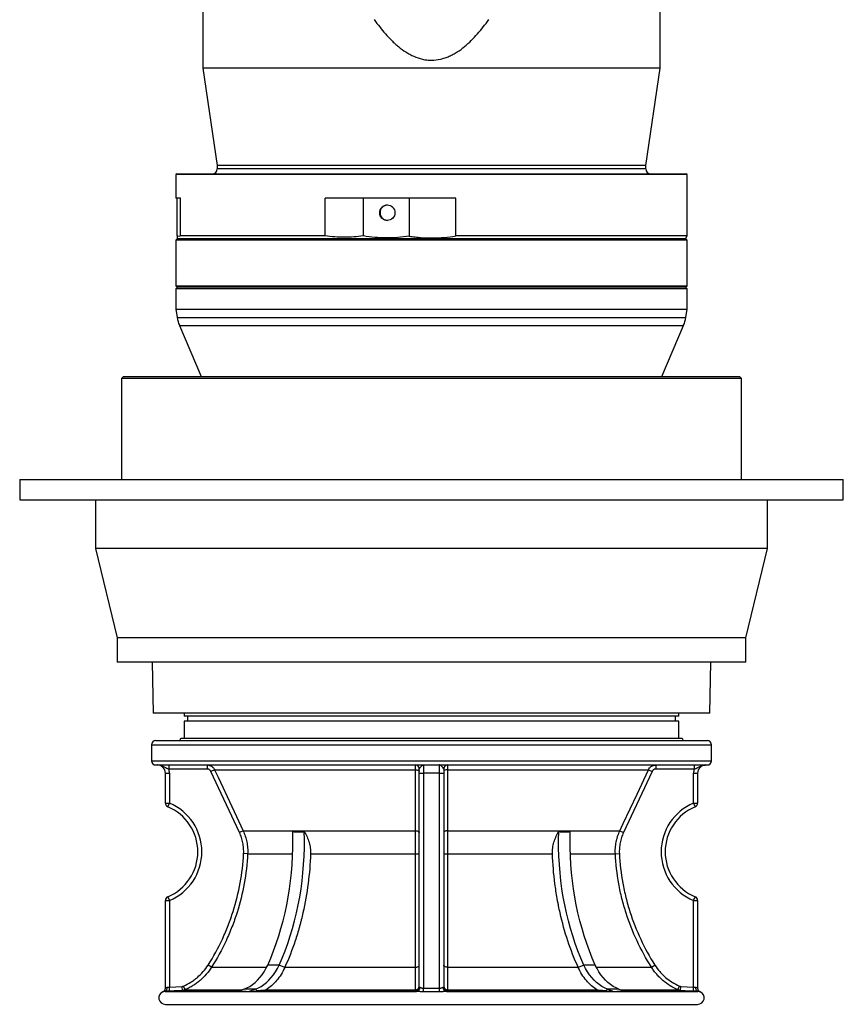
# Model space of a CAD drawing. Header units: millimetres. Extents: x 1474 to 2489, y 639 to 3445.
# Tile 1 of 5: x 1474 to 2489, y 639 to 1853. Entities that reach past the tile are written whole.
import ezdxf

# ---------------------------------------------------------------- set-up
doc = ezdxf.new("R2010")
doc.units = ezdxf.units.MM

msp = doc.modelspace()

# ---------------------------------------------------------------- linework, layer by layer
at = {"color": 7, "linetype": 'Continuous', "lineweight": 25}
for p, q in [((1699.2, 2444.8), (1699.2, 1793.3)), ((2263.2, 1793.3), (2263.2, 2444.8)), ((1699.2, 1793.3), (1717.2, 1673.3)), ((2263.2, 1793.3), (1699.2, 1793.3)), ((2245.2, 1673.3), (2263.2, 1793.3)), ((1667.2, 1663.3), (1666.2, 1662.3)), ((1667.2, 1663.3), (2295.2, 1663.3)), ((1717.2, 1673.3), (1717.2, 1669.3)), ((2245.2, 1673.3), (1717.2, 1673.3)), ((2245.2, 1669.3), (2245.2, 1673.3)), ((2296.2, 1662.3), (2295.2, 1663.3)), ((1666.2, 1662.3), (1666.2, 1633.3)), ((2296.2, 1662.3), (1666.2, 1662.3)), ((2296.2, 1586.7), (2296.2, 1662.3)), ((1667.6, 1633.3), (1666.2, 1633.3)), ((1671.9, 1633.3), (1667.6, 1633.3)), ((1667.6, 1586.7), (1667.6, 1633.3)), ((1671.9, 1586.7), (1671.9, 1633.3)), ((1897.2, 1633.3), (1850.2, 1633.3)), ((1850.2, 1586.7), (1850.2, 1633.3)), ((1897.2, 1586.7), (1897.2, 1633.3)), ((2011.2, 1633.3), (1897.2, 1633.3)), ((1953.8, 1633.3), (1953.8, 1586.3)), ((2011.2, 1586.7), (2011.2, 1633.3)), ((1668.3, 1583.3), (1666.2, 1581.3)), ((1666.2, 1581.3), (1666.2, 1525.3)), ((2296.2, 1581.3), (1666.2, 1581.3)), ((1667.6, 1584.3), (1668.2, 1583.2)), ((1850.2, 1586.7), (1671.9, 1586.7)), ((2296.2, 1586.7), (2011.2, 1586.7)), ((2296.2, 1581.3), (2294.1, 1583.3)), ((2294.2, 1583.2), (2296.2, 1586.7)), ((2296.2, 1525.3), (2296.2, 1581.3)), ((1666.2, 1525.3), (1668.2, 1523.3)), ((1666.2, 1525.3), (2296.2, 1525.3)), ((1668.2, 1523.3), (1666.2, 1521.3)), ((1666.2, 1521.3), (1666.2, 1496.5)), ((1758.5, 1521.3), (1666.2, 1521.3)), ((2294.2, 1523.3), (1668.2, 1523.3)), ((2296.2, 1521.3), (1758.5, 1521.3)), ((2294.2, 1523.3), (2296.2, 1525.3)), ((2296.2, 1521.3), (2294.2, 1523.3)), ((2296.2, 1496.5), (2296.2, 1521.3)), ((1666.2, 1496.5), (1667.8, 1486.2)), ((1666.2, 1496.5), (2296.2, 1496.5)), ((2294.6, 1486.2), (2296.2, 1496.5)), ((1670.5, 1476.4), (1697.4, 1413.3)), ((2265, 1413.3), (2291.9, 1476.4)), ((1601.7, 1413.3), (1599.2, 1410.8)), ((1599.2, 1410.8), (1599.2, 1286.3)), ((2363.2, 1410.8), (1599.2, 1410.8)), ((1601.7, 1413.3), (2360.7, 1413.3)), ((1697.5, 1413.7), (1697.5, 1413.3)), ((1697.5, 1413.5), (1968.1, 1413.5)), ((1697.5, 1413.5), (1697.5, 1413.3)), ((1968.1, 1413.5), (1968.1, 1413.3)), ((1994.3, 1413.5), (2264.8, 1413.5)), ((1994.3, 1413.5), (1994.3, 1413.3)), ((2264.8, 1413.5), (2264.8, 1413.3)), ((2264.9, 1413.3), (2264.9, 1413.7)), ((2363.2, 1410.8), (2360.7, 1413.3)), ((2363.2, 1286.3), (2363.2, 1410.8)), ((1473.7, 1286.3), (1473.7, 1261.3)), ((1473.7, 1286.3), (2488.7, 1286.3)), ((2488.7, 1261.3), (2488.7, 1286.3)), ((1473.7, 1261.3), (2488.7, 1261.3)), ((1567.2, 1261.3), (1567.2, 1201.3)), ((2395.2, 1201.3), (2395.2, 1261.3)), ((1567.2, 1201.3), (1593.7, 1091.3)), ((2395.2, 1201.3), (1567.2, 1201.3)), ((2368.7, 1091.3), (2395.2, 1201.3)), ((1593.7, 1091.3), (1593.7, 1061.3)), ((2368.7, 1091.3), (1593.7, 1091.3)), ((2368.7, 1061.3), (2368.7, 1091.3)), ((2368.7, 1061.3), (1593.7, 1061.3)), ((1637, 1061.3), (1638.1, 998.3)), ((2324.3, 998.3), (2325.4, 1061.3)), ((2324.3, 998.3), (1638.1, 998.3)), ((1676.2, 998.3), (1676.2, 994.4)), ((2286.2, 994.4), (2286.2, 998.3)), ((1981.2, 994.4), (1676.2, 994.4)), ((1676.2, 988.4), (1676.2, 967.4)), ((1981.2, 988.4), (1676.2, 988.4)), ((1680.4, 994.4), (1680.4, 988.4)), ((2286.2, 994.4), (1981.2, 994.4)), ((2286.2, 988.4), (1981.2, 988.4)), ((2282, 988.4), (2282, 994.4)), ((2286.2, 967.4), (2286.2, 988.4)), ((1636.2, 959.4), (1636.2, 939.4)), ((1641.2, 964.4), (2321.2, 964.4)), ((1672.2, 967.4), (2290.2, 967.4)), ((2326.2, 939.4), (2326.2, 959.4)), ((1641.2, 934.4), (2321.2, 934.4)), ((1653.2, 924.4), (1658.2, 924.4)), ((1653.2, 887.4), (1653.2, 924.4)), ((1657.3, 934.4), (1657.3, 929.4)), ((1704.9, 929.4), (1657.3, 929.4)), ((1658.2, 924.4), (1658.2, 887.4)), ((1704.9, 934.4), (1704.9, 929.4)), ((1713.9, 928.6), (1709.4, 926.5)), ((1744.6, 851.2), (1709.4, 926.5)), ((1713.9, 928.6), (1961.5, 928.6)), ((1966.2, 924.4), (1966.2, 929.4)), ((1966.2, 924.4), (1971.2, 924.4)), ((1966.2, 660.6), (1966.2, 924.4)), ((1971.2, 934.4), (1971.2, 924.4)), ((1991.2, 924.4), (1971.2, 924.4)), ((1971.2, 924.4), (1971.2, 659.3)), ((1991.2, 924.4), (1991.2, 934.4)), ((1991.2, 924.4), (1996.2, 924.4)), ((1991.2, 659.3), (1991.2, 924.4)), ((1996.2, 929.4), (1996.2, 924.4)), ((1996.2, 924.4), (1996.2, 660.6)), ((2000.9, 928.6), (2248.5, 928.6)), ((2253, 926.5), (2217.8, 851.2)), ((2248.5, 928.6), (2253, 926.5)), ((2257.5, 934.4), (2257.5, 929.4)), ((2305.1, 929.4), (2257.5, 929.4)), ((2304.2, 924.4), (2309.2, 924.4)), ((2304.2, 887.4), (2304.2, 924.4)), ((2305.1, 934.4), (2305.1, 929.4)), ((2309.2, 924.4), (2309.2, 887.4)), ((1653.2, 887.4), (1658.2, 887.4)), ((1656.3, 882.7), (1658.2, 887.4)), ((2304.2, 887.4), (2306.1, 882.7)), ((2304.2, 887.4), (2309.2, 887.4)), ((1749.1, 853.3), (1744.6, 851.2)), ((1749.1, 853.3), (1961.6, 853.3)), ((2000.8, 853.3), (2213.3, 853.3)), ((2213.3, 853.3), (2217.8, 851.2)), ((1754.6, 824.9), (1749.7, 825.1)), ((1754.6, 824.9), (1810.2, 824.9)), ((1832.1, 824.9), (1961.6, 824.9)), ((2000.8, 824.9), (2130.3, 824.9)), ((2152.2, 824.9), (2207.8, 824.9)), ((2207.8, 824.9), (2212.7, 825.1)), ((1653.2, 767.4), (1658.2, 767.4)), ((1653.2, 659.3), (1653.2, 767.4)), ((1656.3, 772), (1658.2, 767.4)), ((1658.2, 767.4), (1658.2, 660.6)), ((2304.2, 767.4), (2306.1, 772)), ((2304.2, 660.6), (2304.2, 767.4)), ((2304.2, 767.4), (2309.2, 767.4)), ((2309.2, 767.4), (2309.2, 659.3)), ((1710.1, 685.1), (1705.9, 687.8)), ((1793.4, 687.8), (1779.3, 687.8)), ((1800.4, 684.9), (1793.4, 687.8)), ((1800.5, 685.1), (1961.5, 685.1)), ((2000.9, 685.1), (2161.9, 685.1)), ((2169, 687.8), (2162, 684.9)), ((2183.1, 687.8), (2169, 687.8)), ((2252.3, 685.1), (2256.5, 687.8)), ((1658.2, 660.6), (1673.9, 661.4)), ((1658.5, 655.6), (1658.2, 660.6)), ((1674.2, 656.4), (1673.9, 661.4)), ((1677.6, 657.3), (1675.6, 661.8)), ((1750.3, 658.2), (1742.2, 655.3)), ((1764.4, 658.2), (1750.3, 658.2)), ((1764.4, 658.2), (1756.3, 655.3)), ((1756.3, 655.3), (1766.4, 656)), ((1766.4, 656), (1764.4, 658.2)), ((1774.5, 656.4), (1961.2, 656.4)), ((1777.4, 657.3), (1961.3, 657.3)), ((1971.3, 654.7), (1971.2, 659.3)), ((1991.1, 654.7), (1991.2, 659.3)), ((2001.1, 657.3), (2185, 657.3)), ((2001.2, 656.4), (2187.9, 656.4)), ((2198, 658.2), (2196, 656)), ((2196, 656), (2206.1, 655.3)), ((2198, 658.2), (2206.1, 655.3)), ((2212.1, 658.2), (2198, 658.2)), ((2212.1, 658.2), (2220.2, 655.3)), ((2284.8, 657.3), (2286.8, 661.8)), ((2288.2, 656.4), (2288.5, 661.4)), ((2288.5, 661.4), (2304.2, 660.6)), ((2303.9, 655.6), (2304.2, 660.6)), ((1652.9, 655.3), (1962.6, 655.3)), ((1999.8, 655.3), (2309.5, 655.3)), ((1653.2, 639.3), (2309.2, 639.3))]:
    msp.add_line(p, q, dxfattribs=at)
at = {"color": 1, "linetype": 'Continuous', "lineweight": 25}
for p, q in [((2245.2, 1669.3), (1717.2, 1669.3)), ((1667.8, 1486.2), (2294.6, 1486.2)), ((1670.5, 1476.4), (2291.9, 1476.4)), ((1636.2, 959.4), (2326.2, 959.4)), ((1636.2, 939.4), (2326.2, 939.4)), ((1710.1, 685.1), (1778, 685.1)), ((2184.4, 685.1), (2252.3, 685.1)), ((1674.2, 656.4), (1745.3, 656.4)), ((1677.6, 657.3), (1747.6, 657.3)), ((2214.8, 657.3), (2284.8, 657.3)), ((2217.1, 656.4), (2288.2, 656.4)), ((2312.3, 654.7), (2312.3, 654.7))]:
    msp.add_line(p, q, dxfattribs=at)
at = {"color": 7, "linetype": 'Continuous', "lineweight": 25, "flags": 128}
for points in [[(1917.4, 1615.3), (1917.6, 1617.1), (1918.1, 1618.9), (1919, 1620.5), (1920.1, 1622), (1921.5, 1623.2), (1923.2, 1624), (1924.9, 1624.6), (1926.7, 1624.8), (1928.6, 1624.6), (1930.3, 1624), (1931.9, 1623.2), (1933.4, 1622), (1934.5, 1620.5), (1935.4, 1618.9), (1935.9, 1617.1), (1936.1, 1615.3), (1935.9, 1613.4), (1935.4, 1611.6), (1934.5, 1610), (1933.4, 1608.5), (1931.9, 1607.4), (1930.3, 1606.5), (1928.6, 1605.9), (1926.7, 1605.8), (1924.9, 1605.9), (1923.2, 1606.5), (1921.5, 1607.4), (1920.1, 1608.5), (1919, 1610), (1918.1, 1611.6), (1917.6, 1613.4), (1917.4, 1615.3)], [(1713.9, 928.6), (1718.2, 919.5), (1735.1, 883.3), (1749.1, 853.3)], [(1961.5, 928.6), (1962.5, 928.5), (1963.3, 928.4), (1964.1, 928.2), (1964.8, 927.9), (1965.4, 927.6), (1965.8, 927.3), (1966.1, 926.9), (1966.2, 926.5)], [(2000.9, 928.6), (1999.9, 928.5), (1999.1, 928.4), (1998.2, 928.2), (1997.5, 927.9), (1997, 927.6), (1996.5, 927.3), (1996.3, 926.9), (1996.2, 926.5)], [(2213.3, 853.3), (2217.5, 862.3), (2234.5, 898.6), (2248.5, 928.6)], [(1779.3, 687.8), (1783, 696.4), (1786.6, 705.3), (1789.9, 714.4), (1792.9, 723.6), (1795.7, 732.9), (1798.3, 742.4), (1800.7, 752.1), (1802.8, 761.8), (1804.6, 771.6), (1806.2, 781.6), (1807.6, 791.6), (1808.6, 801.6), (1809.5, 811.7), (1810, 821.9), (1810.4, 832.1), (1810.4, 842.2), (1810.2, 852.4)], [(1793.4, 687.8), (1797.2, 696.4), (1800.7, 705.3), (1804, 714.4), (1807.1, 723.6), (1809.9, 732.9), (1812.5, 742.4), (1814.8, 752.1), (1816.9, 761.8), (1818.8, 771.6), (1820.4, 781.6), (1821.7, 791.6), (1822.8, 801.6), (1823.6, 811.7), (1824.2, 821.9), (1824.5, 832.1), (1824.6, 842.2), (1824.4, 852.4)], [(1961.6, 853.3), (1962.5, 853.2), (1963.4, 853.1), (1964.2, 852.9), (1964.9, 852.6), (1965.4, 852.3), (1965.9, 851.9), (1966.1, 851.5), (1966.2, 851.2)], [(2000.8, 853.3), (1999.9, 853.2), (1999, 853.1), (1998.2, 852.9), (1997.5, 852.6), (1997, 852.3), (1996.5, 851.9), (1996.3, 851.5), (1996.2, 851.2)], [(2169, 687.8), (2165.2, 696.4), (2161.7, 705.3), (2158.4, 714.4), (2155.3, 723.6), (2152.5, 732.9), (2149.9, 742.4), (2147.6, 752.1), (2145.5, 761.8), (2143.6, 771.6), (2142, 781.6), (2140.7, 791.6), (2139.6, 801.6), (2138.8, 811.7), (2138.2, 821.9), (2137.9, 832.1), (2137.8, 842.2), (2138, 852.4)], [(2183.1, 687.8), (2179.4, 696.4), (2175.8, 705.3), (2172.5, 714.4), (2169.5, 723.6), (2166.7, 732.9), (2164.1, 742.4), (2161.7, 752.1), (2159.6, 761.8), (2157.8, 771.6), (2156.2, 781.6), (2154.8, 791.6), (2153.8, 801.6), (2152.9, 811.7), (2152.3, 821.9), (2152, 832.1), (2152, 842.2), (2152.2, 852.4)], [(1750.3, 658.2), (1753.8, 659.6), (1757.2, 661.4), (1760.5, 663.6), (1763.7, 666.1), (1766.8, 669), (1769.7, 672.2), (1772.4, 675.7), (1774.9, 679.5), (1777.2, 683.5), (1779.3, 687.8)], [(1764.4, 658.2), (1767.9, 659.6), (1771.4, 661.4), (1774.7, 663.6), (1777.9, 666.1), (1780.9, 669), (1783.8, 672.2), (1786.5, 675.7), (1789.1, 679.5), (1791.4, 683.5), (1793.4, 687.8)], [(1961.5, 685.1), (1962.4, 685.2), (1963.3, 685.3), (1964.1, 685.6), (1964.8, 685.9), (1965.4, 686.3), (1965.8, 686.8), (1966.1, 687.3), (1966.2, 687.8)], [(2000.9, 685.1), (2000, 685.2), (1999.1, 685.3), (1998.3, 685.6), (1997.6, 685.9), (1997, 686.3), (1996.5, 686.8), (1996.3, 687.3), (1996.2, 687.8)], [(2198, 658.2), (2194.5, 659.6), (2191, 661.4), (2187.7, 663.6), (2184.5, 666.1), (2181.5, 669), (2178.6, 672.2), (2175.9, 675.7), (2173.3, 679.5), (2171, 683.5), (2169, 687.8)], [(2212.1, 658.2), (2208.6, 659.6), (2205.2, 661.4), (2201.9, 663.6), (2198.7, 666.1), (2195.6, 669), (2192.7, 672.2), (2190, 675.7), (2187.5, 679.5), (2185.2, 683.5), (2183.1, 687.8)], [(1652.9, 655.3), (1653.5, 655.5), (1654, 655.8), (1654.4, 656.2), (1654.8, 656.8), (1655.1, 657.6), (1655.3, 658.5), (1655.4, 659.4), (1655.4, 660.3)], [(1674.2, 656.4), (1664.2, 655.9), (1658.5, 655.6)], [(1961.2, 655.6), (1961.2, 656.1), (1961.2, 656.4)], [(2001.2, 656.4), (2001.2, 655.9), (2001.2, 655.6)], [(2303.9, 655.6), (2294, 656.1), (2288.2, 656.4)], [(2309.5, 655.3), (2308.9, 655.5), (2308.4, 655.8), (2308, 656.2), (2307.6, 656.8), (2307.3, 657.6), (2307.1, 658.5), (2307, 659.4), (2307, 660.3)]]:
    msp.add_lwpolyline(points, dxfattribs=at)
at = {"color": 7, "linetype": 'Continuous', "lineweight": 25}
for centre, radius, start, end in [((1711.2, 1669.3), 6, 270, 0), ((2251.2, 1669.3), 6, 180, 270), ((1927.2, 1615.3), 9.43, 91.5107, 180.4296), ((1927.2, 1615.2), 9.43, 179.5704, 268.4893), ((1707.3, 1492.1), 40, 188.5132, 203.0338), ((2255.1, 1492.1), 40, 336.9662, 351.4868), ((1641.2, 959.4), 5, 90, 180), ((1669.2, 967.4), 3, 270, 0), ((2293.2, 967.4), 3, 180, 270), ((2321.2, 959.4), 5, 360, 90), ((1641.2, 939.4), 5, 180, 270), ((2321.2, 939.4), 5, 270, 0), ((1643.2, 924.4), 10, 0, 90), ((1643.2, 924.4), 15, 0, 19.4712), ((1961.2, 929.4), 5, 0, 90), ((2001.2, 929.4), 5, 90, 180), ((2319.2, 924.4), 15, 160.5288, 180), ((2319.2, 924.4), 10, 90, 180), ((1658.2, 887.4), 5, 180, 247.3801), ((1633.2, 827.4), 65, 292.6199, 67.3801), ((2329.2, 827.4), 65, 112.6199, 247.3801), ((2304.2, 887.4), 5, 292.6199, 0), ((1633.2, 827.4), 60, 292.6199, 67.3801), ((2329.2, 827.4), 60, 112.6199, 247.3801), ((1962.7, 847), 22.2, 267.2213, 279.0705), ((1999.7, 847), 22.2, 260.9295, 272.7787), ((1658.2, 767.4), 5, 112.6199, 180), ((2304.2, 767.4), 5, 0, 67.3801), ((1648.2, 659.3), 5, 292.6476, 0.2395), ((1648.2, 659.3), 5, 316.1034, 360), ((1961.2, 661.4), 5, 270.1557, 359.961), ((1961.2, 660.6), 5, 270.146, 359.961), ((1961.4, 662.1), 4.79, 269.0397, 357.5003), ((1962.1, 660.1), 4.83, 276.6449, 2.289), ((2000.3, 660.1), 4.83, 177.711, 263.3551), ((2001, 662.1), 4.79, 182.4997, 270.9603), ((2001.2, 661.4), 5, 180.039, 269.8443), ((2001.2, 660.6), 5, 180.039, 269.854), ((2314.2, 659.3), 5, 179.7605, 247.3882), ((2314.2, 659.3), 5, 180, 223.2508), ((1653.2, 647.3), 8, 112.6242, 270), ((2309.2, 647.3), 8, 270, 67.4072)]:
    msp.add_arc(centre, radius, start, end, dxfattribs=at)
at = {"color": 1, "linetype": 'Continuous', "lineweight": 25}
for centre, start, end in [((1648.2, 659.3), 292.648, 316.1035), ((2314.2, 659.3), 223.2508, 247.352)]:
    msp.add_arc(centre, 5, start, end, dxfattribs=at)
at = {"color": 7, "linetype": 'Continuous', "lineweight": 25}
for points, knots in [([(1910.7, 1853.3), (1912.9, 1850.2), (1915.1, 1847.2), (1919.7, 1841.4), (1922, 1838.5), (1926.9, 1833), (1929.5, 1830.2), (1933.5, 1826.3), (1934.8, 1825), (1937.6, 1822.5), (1939, 1821.3), (1943.4, 1817.7), (1946.4, 1815.5), (1951.1, 1812.5), (1952.7, 1811.5), (1955.2, 1810.1), (1956, 1809.7), (1957.7, 1808.9), (1958.5, 1808.5), (1962.8, 1806.6), (1966.4, 1805.4), (1971, 1804.3), (1971.9, 1804.1), (1973.8, 1803.8), (1974.7, 1803.7), (1977.5, 1803.4), (1979.4, 1803.3), (1985, 1803.3), (1988.7, 1803.7), (1993.3, 1804.8), (1994.3, 1805), (1996.1, 1805.5), (1997, 1805.8), (1999.6, 1806.7), (2001.4, 1807.4), (2004.8, 1808.9), (2006.5, 1809.7), (2008.9, 1811.1), (2009.7, 1811.5), (2011.4, 1812.5), (2012.2, 1813), (2016.1, 1815.5), (2019.1, 1817.8), (2024.8, 1822.5), (2027.6, 1825), (2032.9, 1830.2), (2035.4, 1832.9), (2040.3, 1838.5), (2042.7, 1841.4), (2047.3, 1847.2), (2049.5, 1850.2), (2051.7, 1853.3)], [0, 0, 0, 0, 0.0625, 0.0625, 0.125, 0.125, 0.1875, 0.1875, 0.21875, 0.21875, 0.25, 0.25, 0.3125, 0.3125, 0.34375, 0.34375, 0.359375, 0.359375, 0.375, 0.375, 0.4375, 0.4375, 0.453125, 0.453125, 0.46875, 0.46875, 0.5, 0.5, 0.5625, 0.5625, 0.578125, 0.578125, 0.59375, 0.59375, 0.625, 0.625, 0.65625, 0.65625, 0.671875, 0.671875, 0.6875, 0.6875, 0.75, 0.75, 0.8125, 0.8125, 0.875, 0.875, 0.9375, 0.9375, 1, 1, 1, 1]), ([(1667.6, 1586.7), (1667.6, 1586.3), (1667.6, 1585.3), (1667.6, 1584.4), (1667.6, 1584.4), (1667.6, 1584.3)], [0, 0, 0, 0, 0.254153, 0.686079, 1, 1, 1, 1]), ([(1668.2, 1583.3), (1668.2, 1583.3), (1668.7, 1583.3), (1670.7, 1583.3), (1672.2, 1583.3), (1676.2, 1583.3), (1678.7, 1583.3), (1684.6, 1583.3), (1688.1, 1583.3), (1695.9, 1583.3), (1700.3, 1583.3), (1710, 1583.3), (1715.3, 1583.3), (1726.6, 1583.3), (1732.7, 1583.3), (1745.7, 1583.3), (1752.6, 1583.3), (1767.1, 1583.3), (1774.7, 1583.3), (1790.6, 1583.3), (1798.8, 1583.3), (1815.8, 1583.3), (1824.6, 1583.3), (1842.7, 1583.3), (1852, 1583.3), (1870.9, 1583.3), (1880.5, 1583.3), (1900.1, 1583.3), (1910.1, 1583.3), (1930.2, 1583.3), (1940.3, 1583.3), (1960.7, 1583.3), (1971, 1583.3), (1991.4, 1583.3), (2001.7, 1583.3), (2022.1, 1583.3), (2032.2, 1583.3), (2052.3, 1583.3), (2062.3, 1583.3), (2081.9, 1583.3), (2091.5, 1583.3), (2110.4, 1583.3), (2119.7, 1583.3), (2137.8, 1583.3), (2146.6, 1583.3), (2163.6, 1583.3), (2171.8, 1583.3), (2187.7, 1583.3), (2195.3, 1583.3), (2209.8, 1583.3), (2216.7, 1583.3), (2229.6, 1583.3), (2235.8, 1583.3), (2247.1, 1583.3), (2252.4, 1583.3), (2262.1, 1583.3), (2266.5, 1583.3), (2274.3, 1583.3), (2277.7, 1583.3), (2283.7, 1583.3), (2286.2, 1583.3), (2290.2, 1583.3), (2291.7, 1583.3), (2293.7, 1583.3), (2294.2, 1583.3), (2294.2, 1583.3)], [0, 0, 0, 0, 0.03125, 0.03125, 0.0625, 0.0625, 0.09375, 0.09375, 0.125, 0.125, 0.15625, 0.15625, 0.1875, 0.1875, 0.21875, 0.21875, 0.25, 0.25, 0.28125, 0.28125, 0.3125, 0.3125, 0.34375, 0.34375, 0.375, 0.375, 0.40625, 0.40625, 0.4375, 0.4375, 0.46875, 0.46875, 0.5, 0.5, 0.53125, 0.53125, 0.5625, 0.5625, 0.59375, 0.59375, 0.625, 0.625, 0.65625, 0.65625, 0.6875, 0.6875, 0.71875, 0.71875, 0.75, 0.75, 0.78125, 0.78125, 0.8125, 0.8125, 0.84375, 0.84375, 0.875, 0.875, 0.90625, 0.90625, 0.9375, 0.9375, 0.96875, 0.96875, 1, 1, 1, 1]), ([(1953.8, 1586.3), (1944.3, 1584.9), (1934.9, 1584.2), (1916, 1584.3), (1906.6, 1585.1), (1897.2, 1586.7)], [0, 0, 0, 0, 0.5, 0.5, 1, 1, 1, 1]), ([(1953.8, 1586.3), (1955, 1586.1), (1956.2, 1586), (1958.6, 1585.7), (1959.8, 1585.5), (1963.4, 1585.1), (1965.8, 1584.9), (1973, 1584.4), (1977.8, 1584.2), (1992.2, 1584.3), (2001.7, 1585.2), (2011.2, 1586.7)], [0, 0, 0, 0, 0.0625, 0.0625, 0.125, 0.125, 0.25, 0.25, 0.5, 0.5, 1, 1, 1, 1]), ([(1657.3, 929.4), (1656.7, 929.5), (1656.1, 929.8), (1655.2, 930.1), (1654.9, 930.2), (1654.3, 930.5), (1654, 930.6), (1653.1, 931), (1652.6, 931.3), (1651.5, 931.9), (1651, 932.2), (1649.8, 932.7), (1649.3, 933), (1648.1, 933.5), (1647.5, 933.7), (1646.3, 934), (1645.7, 934.1), (1644.8, 934.3), (1644.5, 934.3), (1644, 934.3), (1643.8, 934.3), (1643.5, 934.4), (1643.4, 934.4), (1643.2, 934.4)], [0, 0, 0, 0, 0.125, 0.125, 0.1875, 0.1875, 0.25, 0.25, 0.375, 0.375, 0.5, 0.5, 0.625, 0.625, 0.75, 0.75, 0.875, 0.875, 0.9375, 0.9375, 0.96875, 0.96875, 1, 1, 1, 1]), ([(1704.9, 934.4), (1705.8, 934.4), (1706.7, 934.2), (1708.1, 933.8), (1708.6, 933.7), (1709.4, 933.3), (1709.8, 933.1), (1710.4, 932.7), (1710.6, 932.5), (1711, 932.3), (1711.2, 932.1), (1711.7, 931.6), (1712.1, 931.3), (1712.7, 930.6), (1713, 930.2), (1713.5, 929.4), (1713.7, 929), (1713.9, 928.6)], [0, 0, 0, 0, 0.25, 0.25, 0.375, 0.375, 0.5, 0.5, 0.5625, 0.5625, 0.625, 0.625, 0.75, 0.75, 0.875, 0.875, 1, 1, 1, 1]), ([(1709.4, 926.5), (1709.2, 926.9), (1708.9, 927.3), (1708.5, 927.8), (1708.3, 928), (1707.9, 928.3), (1707.7, 928.5), (1707.4, 928.7), (1707.1, 928.8), (1706.7, 929), (1706.5, 929.1), (1705.8, 929.3), (1705.3, 929.4), (1704.9, 929.4)], [0, 0, 0, 0, 0.25, 0.25, 0.375, 0.375, 0.5, 0.5, 0.625, 0.625, 0.75, 0.75, 1, 1, 1, 1]), ([(1961.5, 928.6), (1961.5, 929.5), (1961.5, 930.2), (1961.5, 931.3), (1961.4, 931.6), (1961.4, 932.3), (1961.4, 932.5), (1961.4, 932.9), (1961.4, 933), (1961.4, 933.3), (1961.4, 933.4), (1961.3, 933.7), (1961.3, 933.8), (1961.3, 934.1), (1961.3, 934.2), (1961.2, 934.3), (1961.2, 934.4), (1961.2, 934.4)], [0, 0, 0, 0, 0.25, 0.25, 0.375, 0.375, 0.5, 0.5, 0.5625, 0.5625, 0.625, 0.625, 0.75, 0.75, 0.875, 0.875, 1, 1, 1, 1]), ([(1961.6, 853.3), (1961.6, 856.3), (1961.6, 859.3), (1961.6, 862.3), (1961.6, 874.4), (1961.6, 886.5), (1961.5, 898.6), (1961.5, 908.6), (1961.5, 918.6), (1961.5, 928.6)], [0, 0, 0, 0, 0.01, 0.01, 0.01, 0.05, 0.05, 0.05, 0.08315202, 0.08315202, 0.08315202, 0.08315202]), ([(1966.2, 929.4), (1966.2, 929.5), (1966.3, 929.8), (1966.5, 930.1), (1966.6, 930.2), (1966.8, 930.5), (1966.9, 930.6), (1967.2, 931), (1967.4, 931.3), (1967.9, 931.9), (1968.2, 932.2), (1968.7, 932.7), (1968.9, 933), (1969.4, 933.5), (1969.6, 933.7), (1970.1, 934), (1970.3, 934.1), (1970.6, 934.3), (1970.8, 934.3), (1970.9, 934.3), (1971, 934.3), (1971.1, 934.4), (1971.1, 934.4), (1971.2, 934.4)], [0, 0, 0, 0, 0.125, 0.125, 0.1875, 0.1875, 0.25, 0.25, 0.375, 0.375, 0.5, 0.5, 0.625, 0.625, 0.75, 0.75, 0.875, 0.875, 0.9375, 0.9375, 0.96875, 0.96875, 1, 1, 1, 1]), ([(1996.2, 929.4), (1996.2, 929.5), (1996.1, 929.8), (1995.9, 930.1), (1995.8, 930.2), (1995.6, 930.5), (1995.5, 930.6), (1995.2, 931), (1995, 931.3), (1994.5, 931.9), (1994.2, 932.2), (1993.7, 932.7), (1993.5, 933), (1993, 933.5), (1992.8, 933.7), (1992.3, 934), (1992.1, 934.1), (1991.8, 934.3), (1991.6, 934.3), (1991.5, 934.3), (1991.4, 934.3), (1991.3, 934.4), (1991.3, 934.4), (1991.2, 934.4)], [0, 0, 0, 0, 0.125, 0.125, 0.1875, 0.1875, 0.25, 0.25, 0.375, 0.375, 0.5, 0.5, 0.625, 0.625, 0.75, 0.75, 0.875, 0.875, 0.9375, 0.9375, 0.96875, 0.96875, 1, 1, 1, 1]), ([(2000.9, 928.6), (2000.9, 925.6), (2000.9, 922.5), (2000.9, 919.5), (2000.9, 907.5), (2000.8, 895.4), (2000.8, 883.3), (2000.8, 873.3), (2000.8, 863.3), (2000.8, 853.3)], [0, 0, 0, 0, 0.01, 0.01, 0.01, 0.05, 0.05, 0.05, 0.08315202, 0.08315202, 0.08315202, 0.08315202]), ([(2001.2, 934.4), (2001.2, 934.4), (2001.1, 934.2), (2001.1, 933.8), (2001.1, 933.7), (2001, 933.3), (2001, 933.1), (2001, 932.7), (2001, 932.5), (2001, 932.3), (2001, 932.1), (2000.9, 931.6), (2000.9, 931.3), (2000.9, 930.6), (2000.9, 930.2), (2000.9, 929.4), (2000.9, 929), (2000.9, 928.6)], [0, 0, 0, 0, 0.25, 0.25, 0.375, 0.375, 0.5, 0.5, 0.5625, 0.5625, 0.625, 0.625, 0.75, 0.75, 0.875, 0.875, 1, 1, 1, 1]), ([(2248.5, 928.6), (2248.9, 929.5), (2249.4, 930.2), (2250.3, 931.3), (2250.7, 931.6), (2251.4, 932.3), (2251.8, 932.5), (2252.4, 932.9), (2252.6, 933), (2253, 933.3), (2253.2, 933.4), (2253.8, 933.7), (2254.3, 933.8), (2255.2, 934.1), (2255.6, 934.2), (2256.6, 934.3), (2257.1, 934.4), (2257.5, 934.4)], [0, 0, 0, 0, 0.25, 0.25, 0.375, 0.375, 0.5, 0.5, 0.5625, 0.5625, 0.625, 0.625, 0.75, 0.75, 0.875, 0.875, 1, 1, 1, 1]), ([(2257.5, 929.4), (2257.1, 929.4), (2256.6, 929.3), (2255.9, 929.1), (2255.7, 929), (2255.2, 928.8), (2255, 928.7), (2254.6, 928.5), (2254.5, 928.3), (2254.1, 928), (2253.9, 927.8), (2253.5, 927.3), (2253.2, 926.9), (2253, 926.5)], [0, 0, 0, 0, 0.25, 0.25, 0.375, 0.375, 0.5, 0.5, 0.625, 0.625, 0.75, 0.75, 1, 1, 1, 1]), ([(2305.1, 929.4), (2305.7, 929.5), (2306.3, 929.8), (2307.2, 930.1), (2307.5, 930.2), (2308.1, 930.5), (2308.4, 930.6), (2309.2, 931), (2309.8, 931.3), (2310.9, 931.9), (2311.4, 932.2), (2312.6, 932.7), (2313.1, 933), (2314.3, 933.5), (2314.9, 933.7), (2316.1, 934), (2316.7, 934.1), (2317.6, 934.3), (2317.9, 934.3), (2318.4, 934.3), (2318.6, 934.3), (2318.9, 934.4), (2319, 934.4), (2319.2, 934.4)], [0, 0, 0, 0, 0.125, 0.125, 0.1875, 0.1875, 0.25, 0.25, 0.375, 0.375, 0.5, 0.5, 0.625, 0.625, 0.75, 0.75, 0.875, 0.875, 0.9375, 0.9375, 0.96875, 0.96875, 1, 1, 1, 1]), ([(1749.7, 825.1), (1749.8, 827.4), (1749.7, 829.6), (1749.5, 833), (1749.4, 834.1), (1749.1, 836.3), (1748.9, 837.4), (1748.3, 840.7), (1747.7, 842.8), (1746.3, 847), (1745.5, 849.1), (1744.6, 851.2)], [0, 0, 0, 0, 0.25, 0.25, 0.375, 0.375, 0.5, 0.5, 0.75, 0.75, 1, 1, 1, 1]), ([(1749.1, 853.3), (1750.1, 851), (1751, 848.8), (1752.5, 844.2), (1753.1, 841.8), (1753.8, 838.3), (1754, 837.1), (1754.3, 834.7), (1754.5, 833.4), (1754.7, 829.8), (1754.8, 827.3), (1754.6, 824.9)], [0, 0, 0, 0, 0.25, 0.25, 0.5, 0.5, 0.625, 0.625, 0.75, 0.75, 1, 1, 1, 1]), ([(1824.4, 852.4), (1825.6, 850.3), (1826.8, 848.2), (1828.8, 843.8), (1829.6, 841.6), (1830.5, 838.7), (1830.7, 838.1), (1830.9, 836.9), (1831.1, 836.3), (1831.5, 834.5), (1831.7, 833.3), (1832.1, 829.7), (1832.2, 827.3), (1832.1, 824.9)], [0, 0, 0, 0, 0.25, 0.25, 0.5, 0.5, 0.5625, 0.5625, 0.625, 0.625, 0.75, 0.75, 1, 1, 1, 1]), ([(1961.6, 824.9), (1961.6, 827.3), (1961.6, 829.8), (1961.6, 834.6), (1961.6, 837), (1961.6, 840.6), (1961.6, 841.7), (1961.6, 844.1), (1961.6, 845.3), (1961.6, 848.8), (1961.6, 851), (1961.6, 853.3)], [0, 0, 0, 0, 0.25, 0.25, 0.5, 0.5, 0.625, 0.625, 0.75, 0.75, 1, 1, 1, 1]), ([(2000.8, 853.3), (2000.8, 851), (2000.8, 848.8), (2000.8, 844.2), (2000.8, 841.9), (2000.8, 838.3), (2000.8, 837.1), (2000.8, 834.7), (2000.8, 833.4), (2000.8, 829.8), (2000.8, 827.3), (2000.8, 824.9)], [0, 0, 0, 0, 0.25, 0.25, 0.5, 0.5, 0.625, 0.625, 0.75, 0.75, 1, 1, 1, 1]), ([(2130.3, 824.9), (2130.2, 827.3), (2130.3, 829.7), (2130.9, 834.5), (2131.4, 836.9), (2132.4, 840.4), (2132.8, 841.5), (2133.6, 843.8), (2134.1, 844.9), (2135.6, 848.2), (2136.7, 850.3), (2138, 852.4)], [0, 0, 0, 0, 0.25, 0.25, 0.5, 0.5, 0.625, 0.625, 0.75, 0.75, 1, 1, 1, 1]), ([(2207.8, 824.9), (2207.6, 827.3), (2207.7, 829.8), (2208, 834.6), (2208.3, 837), (2209, 840.6), (2209.3, 841.7), (2209.9, 844.1), (2210.2, 845.3), (2211.4, 848.8), (2212.3, 851), (2213.3, 853.3)], [0, 0, 0, 0, 0.25, 0.25, 0.5, 0.5, 0.625, 0.625, 0.75, 0.75, 1, 1, 1, 1]), ([(2217.8, 851.2), (2216.9, 849.1), (2216.1, 847), (2215, 843.8), (2214.7, 842.8), (2214.1, 840.6), (2213.9, 839.5), (2213.3, 836.2), (2213, 834), (2212.7, 829.6), (2212.6, 827.4), (2212.7, 825.1)], [0, 0, 0, 0, 0.25, 0.25, 0.375, 0.375, 0.5, 0.5, 0.75, 0.75, 1, 1, 1, 1]), ([(1705.9, 687.8), (1712.5, 698.1), (1718.3, 708.8), (1724.8, 722.6), (1726, 725.4), (1728.4, 731), (1729.6, 733.8), (1732.9, 742.4), (1734.9, 748.1), (1740.4, 765.4), (1743.3, 777.1), (1747.6, 800.9), (1749, 812.9), (1749.7, 825.1)], [0, 0, 0, 0, 0.25, 0.25, 0.3125, 0.3125, 0.375, 0.375, 0.5, 0.5, 0.75, 0.75, 1, 1, 1, 1]), ([(1754.6, 824.9), (1754, 812.5), (1752.6, 800.2), (1748.2, 776), (1745.3, 764.1), (1739.7, 746.5), (1737.6, 740.7), (1734.2, 732), (1733.1, 729.1), (1730.6, 723.4), (1729.3, 720.6), (1722.8, 706.5), (1716.8, 695.6), (1710.1, 685.1)], [0, 0, 0, 0, 0.25, 0.25, 0.5, 0.5, 0.625, 0.625, 0.6875, 0.6875, 0.75, 0.75, 1, 1, 1, 1]), ([(1832.1, 824.9), (1831.7, 812.5), (1830.7, 800.2), (1827.6, 776), (1825.5, 764), (1822.1, 749.3), (1821.4, 746.4), (1820.3, 742), (1820, 740.5), (1819.2, 737.6), (1818.8, 736.2), (1816.8, 728.9), (1815.1, 723.2), (1809.5, 706.4), (1805.3, 695.6), (1800.5, 685.1)], [0, 0, 0, 0, 0.25, 0.25, 0.5, 0.5, 0.5625, 0.5625, 0.59375, 0.59375, 0.625, 0.625, 0.75, 0.75, 1, 1, 1, 1]), ([(1961.5, 685.1), (1961.5, 695.6), (1961.5, 706.4), (1961.6, 728.7), (1961.6, 740.1), (1961.6, 757.7), (1961.6, 763.7), (1961.6, 775.7), (1961.6, 781.8), (1961.6, 800.1), (1961.6, 812.5), (1961.6, 824.9)], [0, 0, 0, 0, 0.25, 0.25, 0.5, 0.5, 0.625, 0.625, 0.75, 0.75, 1, 1, 1, 1]), ([(2000.8, 824.9), (2000.8, 812.5), (2000.8, 800.2), (2000.8, 776), (2000.8, 764.1), (2000.8, 746.5), (2000.8, 740.7), (2000.8, 732), (2000.8, 729.1), (2000.8, 723.4), (2000.8, 720.6), (2000.9, 706.5), (2000.9, 695.6), (2000.9, 685.1)], [0, 0, 0, 0, 0.25, 0.25, 0.5, 0.5, 0.625, 0.625, 0.6875, 0.6875, 0.75, 0.75, 1, 1, 1, 1]), ([(2161.9, 685.1), (2157.1, 695.6), (2152.9, 706.4), (2145.5, 728.7), (2142.3, 740.2), (2139, 754.9), (2138.4, 757.9), (2137.5, 762.3), (2137.2, 763.8), (2136.6, 766.8), (2136.3, 768.3), (2135, 775.9), (2134.1, 781.9), (2131.7, 800.2), (2130.7, 812.5), (2130.3, 824.9)], [0, 0, 0, 0, 0.25, 0.25, 0.5, 0.5, 0.5625, 0.5625, 0.59375, 0.59375, 0.625, 0.625, 0.75, 0.75, 1, 1, 1, 1]), ([(2252.3, 685.1), (2245.6, 695.6), (2239.7, 706.4), (2229.3, 728.7), (2224.8, 740.1), (2219.2, 757.7), (2217.5, 763.7), (2214.4, 775.7), (2213.1, 781.8), (2209.8, 800.2), (2208.4, 812.5), (2207.8, 824.9)], [0, 0, 0, 0, 0.25, 0.25, 0.5, 0.5, 0.625, 0.625, 0.75, 0.75, 1, 1, 1, 1]), ([(2212.7, 825.1), (2213.4, 812.9), (2214.8, 800.8), (2218, 782.9), (2219.3, 776.9), (2222.3, 765), (2223.9, 759.2), (2229.5, 741.9), (2233.9, 730.6), (2244.1, 708.7), (2249.9, 698.1), (2256.5, 687.8)], [0, 0, 0, 0, 0.25, 0.25, 0.375, 0.375, 0.5, 0.5, 0.75, 0.75, 1, 1, 1, 1]), ([(1675.6, 661.8), (1678.8, 663.2), (1681.7, 664.8), (1686, 667.5), (1687.4, 668.4), (1690.1, 670.4), (1691.5, 671.5), (1695.3, 674.8), (1697.7, 677.1), (1702.1, 682.2), (1704.1, 684.9), (1705.9, 687.8)], [0, 0, 0, 0, 0.25, 0.25, 0.375, 0.375, 0.5, 0.5, 0.75, 0.75, 1, 1, 1, 1]), ([(1710.1, 685.1), (1708.2, 682), (1706, 679.1), (1701.3, 673.7), (1698.8, 671.2), (1694.7, 667.6), (1693.2, 666.5), (1690.3, 664.3), (1688.8, 663.3), (1685.7, 661.4), (1684.2, 660.5), (1680.9, 658.8), (1679.3, 658), (1677.6, 657.3)], [0, 0, 0, 0, 0.25, 0.25, 0.5, 0.5, 0.625, 0.625, 0.75, 0.75, 0.875, 0.875, 1, 1, 1, 1]), ([(1800.4, 684.9), (1799, 681.8), (1797.5, 679), (1794.1, 673.5), (1792.3, 671), (1788.4, 666.3), (1786.3, 664.2), (1782, 660.4), (1779.7, 658.7), (1777.4, 657.3)], [0, 0, 0, 0, 0.25, 0.25, 0.5, 0.5, 0.75, 0.75, 1, 1, 1, 1]), ([(1961.3, 657.3), (1961.3, 658.7), (1961.4, 660.4), (1961.4, 664.2), (1961.4, 666.3), (1961.4, 669.8), (1961.4, 671.1), (1961.5, 673.6), (1961.5, 675), (1961.5, 677.7), (1961.5, 679.1), (1961.5, 682), (1961.5, 683.5), (1961.5, 685.1)], [0, 0, 0, 0, 0.25, 0.25, 0.5, 0.5, 0.625, 0.625, 0.75, 0.75, 0.875, 0.875, 1, 1, 1, 1]), ([(2000.9, 685.1), (2000.9, 682), (2000.9, 679.1), (2000.9, 673.7), (2001, 671.2), (2001, 667.6), (2001, 666.5), (2001, 664.3), (2001, 663.3), (2001, 661.4), (2001, 660.5), (2001.1, 658.8), (2001.1, 658), (2001.1, 657.3)], [0, 0, 0, 0, 0.25, 0.25, 0.5, 0.5, 0.625, 0.625, 0.75, 0.75, 0.875, 0.875, 1, 1, 1, 1]), ([(2185, 657.3), (2182.7, 658.7), (2180.4, 660.4), (2176.1, 664.2), (2174, 666.3), (2170.1, 671), (2168.3, 673.5), (2164.9, 679), (2163.4, 681.8), (2162, 684.9)], [0, 0, 0, 0, 0.25, 0.25, 0.5, 0.5, 0.75, 0.75, 1, 1, 1, 1]), ([(2284.8, 657.3), (2281.4, 658.7), (2278.2, 660.4), (2272.1, 664.2), (2269.2, 666.3), (2265.1, 669.9), (2263.8, 671.1), (2261.2, 673.6), (2260, 675), (2257.6, 677.7), (2256.4, 679.1), (2254.3, 682), (2253.2, 683.5), (2252.3, 685.1)], [0, 0, 0, 0, 0.25, 0.25, 0.5, 0.5, 0.625, 0.625, 0.75, 0.75, 0.875, 0.875, 1, 1, 1, 1]), ([(2256.5, 687.8), (2258.3, 684.9), (2260.3, 682.2), (2263.6, 678.4), (2264.8, 677.1), (2267.2, 674.8), (2268.4, 673.6), (2272.3, 670.3), (2275, 668.3), (2280.7, 664.8), (2283.6, 663.2), (2286.8, 661.8)], [0, 0, 0, 0, 0.25, 0.25, 0.375, 0.375, 0.5, 0.5, 0.75, 0.75, 1, 1, 1, 1]), ([(1658.5, 655.6), (1658, 655.6), (1657.5, 655.6), (1656.5, 655.5), (1656, 655.5), (1655.1, 655.4), (1654.7, 655.4), (1654, 655.4), (1653.8, 655.4), (1653.4, 655.4), (1653.1, 655.3), (1652.9, 655.3)], [0, 0, 0, 0, 0.25, 0.25, 0.5, 0.5, 0.75, 0.75, 0.875, 0.875, 1, 1, 1, 1]), ([(1653.2, 659.3), (1653.2, 659.3), (1653.3, 659.4), (1653.4, 659.5), (1653.5, 659.5), (1653.6, 659.6), (1653.7, 659.7), (1653.9, 659.8), (1654, 659.9), (1654.2, 660), (1654.4, 660), (1654.8, 660.2), (1655.1, 660.3), (1655.4, 660.3)], [0, 0, 0, 0, 0.25, 0.25, 0.375, 0.375, 0.5, 0.5, 0.625, 0.625, 0.75, 0.75, 1, 1, 1, 1]), ([(1655.4, 660.3), (1655.6, 660.3), (1655.9, 660.4), (1656.3, 660.4), (1656.5, 660.4), (1657, 660.5), (1657.2, 660.5), (1657.7, 660.6), (1658, 660.6), (1658.2, 660.6)], [0, 0, 0, 0, 0.25, 0.25, 0.5, 0.5, 0.75, 0.75, 1, 1, 1, 1]), ([(1777.4, 657.3), (1777, 657), (1776.5, 656.8), (1775.5, 656.6), (1775, 656.5), (1774.5, 656.4)], [0, 0, 0, 0, 0.5, 0.5, 1, 1, 1, 1]), ([(1962.6, 655.3), (1962.4, 655.4), (1962.2, 655.4), (1961.9, 655.4), (1961.7, 655.4), (1961.3, 655.5), (1961.2, 655.6), (1961.2, 655.6)], [0, 0, 0, 0, 0.25, 0.25, 0.5, 0.5, 1, 1, 1, 1]), ([(1966.2, 660.6), (1966.2, 660.5), (1966.3, 660.5), (1966.4, 660.4), (1966.5, 660.4), (1966.7, 660.4), (1966.8, 660.3), (1966.9, 660.3)], [0, 0, 0, 0, 0.5, 0.5, 0.75, 0.75, 1, 1, 1, 1]), ([(1966.9, 660.3), (1967.1, 660.3), (1967.4, 660.2), (1967.9, 660), (1968, 660), (1968.4, 659.8), (1968.5, 659.8), (1968.9, 659.6), (1969.1, 659.6), (1969.5, 659.5), (1969.7, 659.4), (1970.1, 659.4), (1970.3, 659.3), (1970.8, 659.3), (1971, 659.3), (1971.2, 659.3)], [0, 0, 0, 0, 0.25, 0.25, 0.375, 0.375, 0.5, 0.5, 0.625, 0.625, 0.75, 0.75, 0.875, 0.875, 1, 1, 1, 1]), ([(1971.2, 659.3), (1974.5, 659.3), (1977.9, 659.3), (1984.5, 659.3), (1987.9, 659.3), (1991.2, 659.3)], [0, 0, 0, 0, 0.5, 0.5, 1, 1, 1, 1]), ([(1991.2, 659.3), (1991.6, 659.3), (1992.1, 659.3), (1992.7, 659.4), (1992.9, 659.5), (1993.3, 659.6), (1993.5, 659.6), (1994, 659.8), (1994.4, 660), (1994.8, 660.1), (1995, 660.2), (1995.2, 660.3), (1995.4, 660.3), (1995.5, 660.3)], [0, 0, 0, 0, 0.25, 0.25, 0.375, 0.375, 0.5, 0.5, 0.75, 0.75, 0.875, 0.875, 1, 1, 1, 1]), ([(1995.5, 660.3), (1995.7, 660.4), (1995.9, 660.4), (1996.1, 660.5), (1996.1, 660.5), (1996.2, 660.5), (1996.2, 660.6), (1996.2, 660.6)], [0, 0, 0, 0, 0.5, 0.5, 0.75, 0.75, 1, 1, 1, 1]), ([(2001.2, 655.6), (2001.2, 655.6), (2001.2, 655.6), (2001, 655.5), (2000.9, 655.5), (2000.6, 655.4), (2000.2, 655.4), (1999.8, 655.3)], [0, 0, 0, 0, 0.25, 0.25, 0.5, 0.5, 1, 1, 1, 1]), ([(2187.9, 656.4), (2187.4, 656.5), (2186.9, 656.6), (2185.9, 656.8), (2185.4, 657), (2185, 657.3)], [0, 0, 0, 0, 0.5, 0.5, 1, 1, 1, 1]), ([(2309.5, 655.3), (2309, 655.4), (2308.6, 655.4), (2308, 655.4), (2307.7, 655.4), (2307.3, 655.4), (2307, 655.5), (2305.9, 655.5), (2304.9, 655.6), (2303.9, 655.6)], [0, 0, 0, 0, 0.25, 0.25, 0.375, 0.375, 0.5, 0.5, 1, 1, 1, 1]), ([(2304.2, 660.6), (2304.7, 660.6), (2305.2, 660.5), (2305.9, 660.4), (2306.1, 660.4), (2306.5, 660.4), (2306.8, 660.3), (2307, 660.3)], [0, 0, 0, 0, 0.5, 0.5, 0.75, 0.75, 1, 1, 1, 1]), ([(2307, 660.3), (2307.3, 660.3), (2307.6, 660.2), (2308, 660), (2308.2, 660), (2308.4, 659.9), (2308.5, 659.8), (2308.7, 659.7), (2308.8, 659.6), (2308.9, 659.5), (2309, 659.5), (2309.1, 659.4), (2309.2, 659.3), (2309.2, 659.3)], [0, 0, 0, 0, 0.25, 0.25, 0.375, 0.375, 0.5, 0.5, 0.625, 0.625, 0.75, 0.75, 1, 1, 1, 1]), ([(1652.9, 655.3), (1652.4, 655.3), (1652, 655.2), (1651.5, 655.1), (1651.3, 655.1), (1651, 655), (1650.9, 655), (1650.6, 654.9), (1650.4, 654.8), (1650.2, 654.7), (1650.1, 654.7), (1650.1, 654.7)], [0, 0, 0, 0, 0.25, 0.25, 0.375, 0.375, 0.5, 0.5, 0.75, 0.75, 1, 1, 1, 1]), ([(1971.3, 654.7), (1970.5, 654.7), (1969.7, 654.7), (1968.1, 654.8), (1967.4, 654.8), (1966.3, 655), (1965.9, 655), (1965.2, 655.1), (1964.8, 655.1), (1964.2, 655.2), (1963.8, 655.2), (1963.2, 655.3), (1962.9, 655.3), (1962.6, 655.3)], [0, 0, 0, 0, 0.25, 0.25, 0.5, 0.5, 0.625, 0.625, 0.75, 0.75, 0.875, 0.875, 1, 1, 1, 1]), ([(1999.8, 655.3), (1999.5, 655.3), (1999.2, 655.3), (1998.6, 655.2), (1998.2, 655.2), (1997.6, 655.1), (1997.2, 655.1), (1996.5, 655), (1996.1, 655), (1995.4, 654.9), (1995, 654.8), (1994.2, 654.8), (1993.9, 654.8), (1992.7, 654.7), (1991.9, 654.7), (1991.1, 654.7)], [0, 0, 0, 0, 0.125, 0.125, 0.25, 0.25, 0.375, 0.375, 0.5, 0.5, 0.625, 0.625, 0.75, 0.75, 1, 1, 1, 1]), ([(2312.3, 654.7), (2312.3, 654.7), (2312.2, 654.7), (2312, 654.8), (2311.8, 654.9), (2311.5, 655), (2311.4, 655), (2311.1, 655.1), (2310.9, 655.1), (2310.4, 655.2), (2310, 655.3), (2309.5, 655.3)], [0, 0, 0, 0, 0.25, 0.25, 0.5, 0.5, 0.625, 0.625, 0.75, 0.75, 1, 1, 1, 1]), ([(2312.3, 654.7), (2312.3, 654.7), (2312.3, 654.7), (2312.3, 654.7), (2312.3, 654.7)], [0, 0, 0, 0, 0.000146, 1, 1, 1, 1])]:
    msp.add_open_spline(points, degree=3, knots=knots, dxfattribs=at)
for points in [[(1671.9, 1586.7), (1670.5, 1585.9), (1669.1, 1585.9), (1667.6, 1586.7)], [(1897.2, 1586.7), (1889.4, 1585.6), (1873.7, 1584.4), (1858.1, 1585.6), (1850.2, 1586.7)], [(1810.2, 852.4), (1812.6, 852), (1817.3, 851.7), (1822, 852), (1824.4, 852.4)], [(2138, 852.4), (2140.4, 852), (2145.1, 851.7), (2149.8, 852), (2152.2, 852.4)], [(1800.5, 685.1), (1800.5, 685), (1800.5, 684.9), (1800.4, 684.9)], [(2162, 684.9), (2161.9, 684.9), (2161.9, 685), (2161.9, 685.1)], [(1673.9, 661.4), (1674.5, 661.5), (1675.1, 661.6), (1675.6, 661.8)], [(1677.6, 657.3), (1677.1, 657), (1675.9, 656.6), (1674.8, 656.5), (1674.2, 656.4)], [(1774.5, 656.4), (1771.7, 656.3), (1769, 656.1), (1766.4, 656)], [(1961.2, 656.4), (1961.2, 656.5), (1961.3, 656.6), (1961.3, 657), (1961.3, 657.3)], [(2001.1, 657.3), (2001.1, 657), (2001.1, 656.6), (2001.2, 656.5), (2001.2, 656.4)], [(2196, 656), (2193.4, 656.1), (2190.7, 656.3), (2187.9, 656.4)], [(2288.2, 656.4), (2287.6, 656.5), (2286.4, 656.6), (2285.3, 657), (2284.8, 657.3)], [(2286.8, 661.8), (2287.3, 661.6), (2287.9, 661.5), (2288.5, 661.4)], [(1742.2, 655.3), (1746.9, 655.4), (1751.6, 655.4), (1756.3, 655.3)], [(1991.1, 654.7), (1984.5, 654.7), (1977.9, 654.7), (1971.3, 654.7)], [(2206.1, 655.3), (2210.8, 655.4), (2215.5, 655.4), (2220.2, 655.3)]]:
    msp.add_open_spline(points, degree=3, dxfattribs=at)
at = {"color": 1, "linetype": 'Continuous', "lineweight": 25}
msp.add_open_spline([(1650.1, 654.7), (1650.1, 654.7), (1650.1, 654.7), (1650.1, 654.7)], degree=3, dxfattribs=at)

doc.saveas('drawing.dxf')
